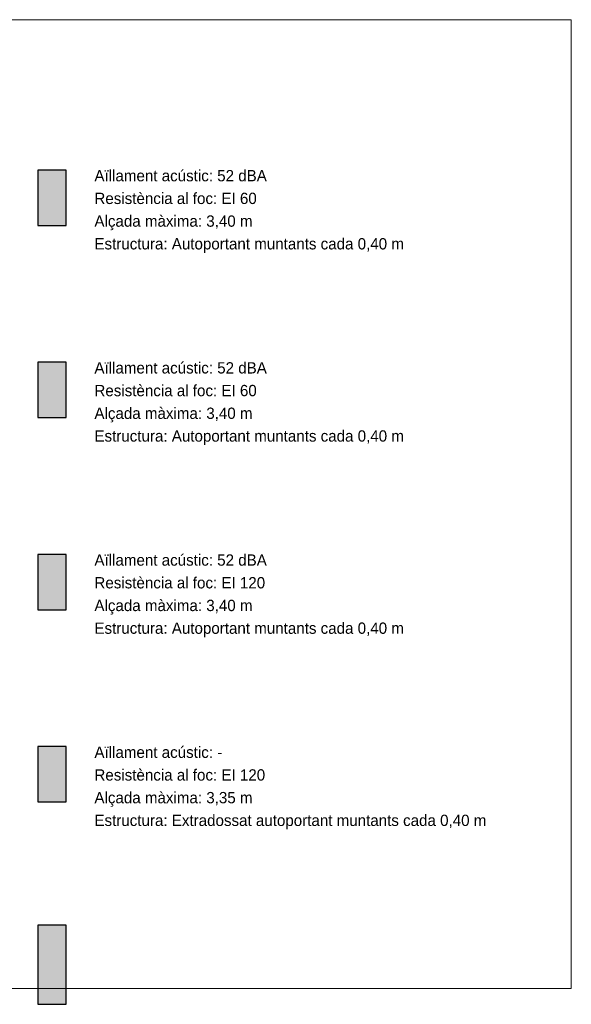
# Model space of a CAD drawing. Header units: metres. Extents: x -1 to 461, y -6 to 31.
# Tile 17 of 25: x 455.889 to 456.864, y 8.404 to 10.146. Entities that reach past the tile are written whole.
import ezdxf

# ---------------------------------------------------------------- set-up
doc = ezdxf.new("R2010")
doc.units = ezdxf.units.M
doc.linetypes.add('CONTINUA', pattern=[0])
doc.layers.add('LEGENDA TABIQUERIA', color=7, linetype='CONTINUA', lineweight=25)
doc.styles.add('Century Gothic', font='txt')

msp = doc.modelspace()

# ---------------------------------------------------------------- hatches: boundary and pattern name
at = {"layer": 'LEGENDA TABIQUERIA', "linetype": 'CONTINUA', "lineweight": 18, "true_color": 0x006e00, "transparency": 33554687}
msp.add_hatch(color=96, dxfattribs=at).paths.add_polyline_path([(455.9211, 9.7824), (455.9711, 9.7824), (455.9711, 9.8804), (455.9211, 9.8804)])
at = {"layer": 'LEGENDA TABIQUERIA', "linetype": 'CONTINUA', "lineweight": 18, "transparency": 33554687}
for color, points in [(2, [(455.9211, 9.4424), (455.9711, 9.4424), (455.9711, 9.5404), (455.9211, 9.5404)]), (40, [(455.9211, 8.7624), (455.9711, 8.7624), (455.9711, 8.8604), (455.9211, 8.8604)]), (220, [(455.9211, 8.4044), (455.9711, 8.4044), (455.9711, 8.5444), (455.9211, 8.5444)])]:
    msp.add_hatch(color=color, dxfattribs=at).paths.add_polyline_path(points)
at = {"layer": 'LEGENDA TABIQUERIA', "linetype": 'CONTINUA', "lineweight": 18, "true_color": 0xff3838, "transparency": 33554687}
msp.add_hatch(color=20, dxfattribs=at).paths.add_polyline_path([(455.9211, 9.1024), (455.9711, 9.1024), (455.9711, 9.2004), (455.9211, 9.2004)])

# ---------------------------------------------------------------- linework, layer by layer
at = {"layer": 'LEGENDA TABIQUERIA', "color": 7, "linetype": 'CONTINUA', "lineweight": 25, "transparency": 33554687}
for p, q in [((455.9711, 9.8804), (455.9211, 9.8804)), ((455.9211, 9.8804), (455.9211, 9.7824)), ((455.9711, 9.7824), (455.9711, 9.8804)), ((455.9211, 9.7824), (455.9711, 9.7824)), ((455.9711, 9.5404), (455.9211, 9.5404)), ((455.9211, 9.5404), (455.9211, 9.4424)), ((455.9711, 9.4424), (455.9711, 9.5404)), ((455.9211, 9.4424), (455.9711, 9.4424)), ((455.9711, 9.2004), (455.9211, 9.2004)), ((455.9211, 9.2004), (455.9211, 9.1024)), ((455.9711, 9.1024), (455.9711, 9.2004)), ((455.9211, 9.1024), (455.9711, 9.1024)), ((455.9711, 8.8604), (455.9211, 8.8604)), ((455.9211, 8.8604), (455.9211, 8.7624)), ((455.9711, 8.7624), (455.9711, 8.8604)), ((455.9211, 8.7624), (455.9711, 8.7624)), ((455.9711, 8.5444), (455.9211, 8.5444)), ((455.9211, 8.5444), (455.9211, 8.4044)), ((455.9711, 8.4044), (455.9711, 8.5444)), ((455.9211, 8.4044), (455.9711, 8.4044))]:
    msp.add_line(p, q, dxfattribs=at)
at = {"layer": 'LEGENDA TABIQUERIA', "color": 52, "linetype": 'CONTINUA', "lineweight": 13, "transparency": 33554687}
msp.add_lwpolyline([(453.6564, 10.1463), (456.864, 10.1463), (456.864, 8.4323), (453.6564, 8.4323), (453.6564, 10.1463)], close=True, dxfattribs=at)

# ---------------------------------------------------------------- texts
at = {"layer": 'LEGENDA TABIQUERIA', "color": 7, "linetype": 'CONTINUA', "lineweight": 25, "transparency": 33554687, "char_height": 0.02, "attachment_point": 1, "line_spacing_factor": 1.204819, "style": 'Century Gothic'}
for s, insert, width in [('\\A1;{\\fCentury Gothic|i0|b0;\\H0.020000;\\W1.000000;\\C7;Aïllament acústic: 52 dBA}\\P{\\fCentury Gothic|i0|b0;\\H0.020000;\\W1.000000;\\C7;Resistència al foc: EI 60}\\P{\\fCentury Gothic|i0|b0;\\H0.020000;\\W1.000000;\\C7;Alçada màxima: 3,40 m}\\P{\\fCentury Gothic|i0|b0;\\H0.020000;\\W1.000000;\\C7;Estructura: Autoportant muntants cada 0,40 m}\\P', (456.0211, 9.8804), 0.633667), ('\\A1;{\\fCentury Gothic|i0|b0;\\H0.020000;\\W1.000000;\\C7;Aïllament acústic: 52 dBA}\\P{\\fCentury Gothic|i0|b0;\\H0.020000;\\W1.000000;\\C7;Resistència al foc: EI 60}\\P{\\fCentury Gothic|i0|b0;\\H0.020000;\\W1.000000;\\C7;Alçada màxima: 3,40 m}\\P{\\fCentury Gothic|i0|b0;\\H0.020000;\\W1.000000;\\C7;Estructura: Autoportant muntants cada 0,40 m}\\P', (456.0211, 9.5404), 0.633667), ('\\A1;{\\fCentury Gothic|i0|b0;\\H0.020000;\\W1.000000;\\C7;Aïllament acústic: 52 dBA}\\P{\\fCentury Gothic|i0|b0;\\H0.020000;\\W1.000000;\\C7;Resistència al foc: EI 120}\\P{\\fCentury Gothic|i0|b0;\\H0.020000;\\W1.000000;\\C7;Alçada màxima: 3,40 m}\\P{\\fCentury Gothic|i0|b0;\\H0.020000;\\W1.000000;\\C7;Estructura: Autoportant muntants cada 0,40 m}\\P', (456.0211, 9.2004), 0.633667), ('\\A1;{\\fCentury Gothic|i0|b0;\\H0.020000;\\W1.000000;\\C7;Aïllament acústic: -}\\P{\\fCentury Gothic|i0|b0;\\H0.020000;\\W1.000000;\\C7;Resistència al foc: EI 120}\\P{\\fCentury Gothic|i0|b0;\\H0.020000;\\W1.000000;\\C7;Alçada màxima: 3,35 m}\\P{\\fCentury Gothic|i0|b0;\\H0.020000;\\W1.000000;\\C7;Estructura: Extradossat autoportant muntants cada 0,40 m}\\P', (456.0211, 8.8604), 0.791667)]:
    msp.add_mtext(s, dxfattribs=dict(at, insert=insert, width=width))

doc.saveas('drawing.dxf')
